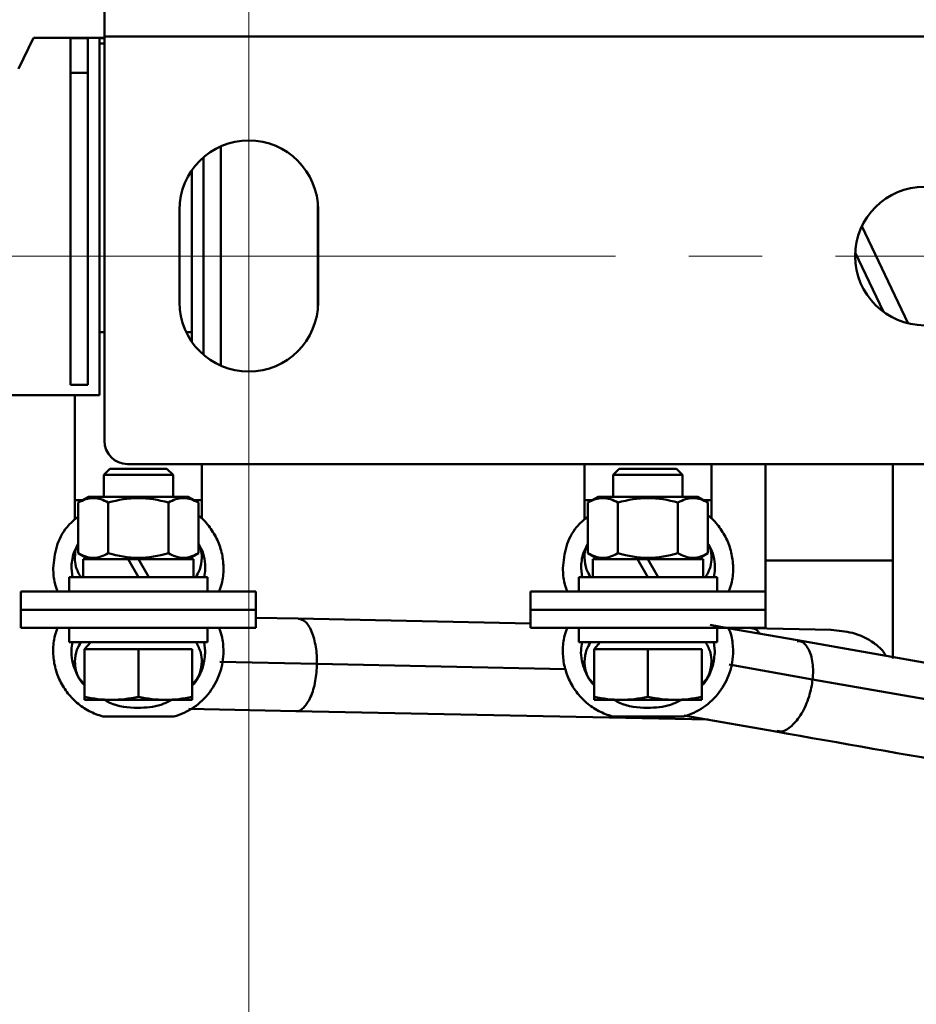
# Model space of a CAD drawing. Header units: millimetres. Extents: x 0 to 742, y 0 to 1050.
# Tile 5 of 9: x 169 to 246, y 731 to 817. Entities that reach past the tile are written whole.
import ezdxf

# ---------------------------------------------------------------- set-up
doc = ezdxf.new("R2010")
doc.units = ezdxf.units.MM
doc.header["$LTSCALE"] = 2.5
doc.linetypes.add('CENTERX2', pattern=[20.32, 12.7, -2.54, 2.54, -2.54])
doc.styles.add('SLDTEXTSTYLE0', font='TXT', dxfattribs={"width": 0.7})
doc.styles.add('SLDTEXTSTYLE1', font='TXT', dxfattribs={"width": 0.7, "bigfont": 'bigfont'})
doc.dimstyles.new('SLDDIMSTYLE0', dxfattribs={"dimtxt": 12.5, "dimasz": 12.5, "dimexe": 0, "dimexo": 0.0625, "dimgap": 3.125, "dimtad": 2, "dimdec": 1, "dimrnd": 1e-09, "dimzin": 12, "dimdsep": 46, "dimtxsty": 'SLDTEXTSTYLE0', "dimsah": 1, "dimcen": 0.09, "dimadec": 0, "dimazin": 3, "dimtfac": 1, "dimtdec": 3, "dimtofl": 0, "dimtmove": 0, "dimatfit": 3, "dimfxl": 1, "dimfrac": 2, "dimtolj": 1, "dimtzin": 12, "dimarcsym": 0})

# ---------------------------------------------------------------- blocks, each defined once
blk = doc.blocks.new('_D_2')
at = {"color": 7, "linetype": 'Continuous', "lineweight": 0}
for p, q in [((188.378, 921.229), (123.403, 921.229)), ((125.903, 921.229), (125.903, 796.229)), ((188.378, 796.229), (123.403, 796.229))]:
    blk.add_line(p, q, dxfattribs=at)
at = {"color": 7, "linetype": 'Continuous', "lineweight": 18}
for points in [[(125.903, 921.229), (123.98, 908.729), (127.826, 908.729)], [(125.903, 796.229), (127.826, 808.729), (123.98, 808.729)]]:
    blk.add_solid(points, dxfattribs=at)
at = {"color": 7, "linetype": 'Continuous', "lineweight": 18, "insert": (109.79, 852.514), "char_height": 12.5, "attachment_point": 1, "rotation": 90, "style": 'SLDTEXTSTYLE1'}
blk.add_mtext('Г1', dxfattribs=at)
blk = doc.blocks.new('_D_3')
at = {"color": 7, "linetype": 'Continuous', "lineweight": 0}
for p, q in [((188.403, 796.204), (188.403, 639.469)), ((413.403, 796.204), (413.403, 639.469)), ((188.403, 641.969), (413.403, 641.969))]:
    blk.add_line(p, q, dxfattribs=at)
at = {"color": 7, "linetype": 'Continuous', "lineweight": 18}
for points in [[(188.403, 641.969), (200.903, 640.046), (200.903, 643.892)], [(413.403, 641.969), (400.903, 643.892), (400.903, 640.046)]]:
    blk.add_solid(points, dxfattribs=at)
at = {"color": 7, "linetype": 'Continuous', "lineweight": 18, "insert": (293.351, 658.083), "char_height": 12.5, "attachment_point": 1, "style": 'SLDTEXTSTYLE1'}
blk.add_mtext('Ш1', dxfattribs=at)
blk = doc.blocks.new('_D_6')
at = {"color": 7, "linetype": 'Continuous', "lineweight": 0}
for p, q in [((475.878, 942.229), (103.403, 942.229)), ((105.903, 726.969), (105.903, 942.229)), ((320.428, 726.969), (103.403, 726.969))]:
    blk.add_line(p, q, dxfattribs=at)
at = {"color": 7, "linetype": 'Continuous', "lineweight": 18}
for points in [[(105.903, 942.229), (103.98, 929.729), (107.826, 929.729)], [(105.903, 726.969), (107.826, 739.469), (103.98, 739.469)]]:
    blk.add_solid(points, dxfattribs=at)
at = {"color": 7, "linetype": 'Continuous', "lineweight": 18, "insert": (89.79, 831.049), "char_height": 12.5, "attachment_point": 1, "rotation": 90, "style": 'SLDTEXTSTYLE1'}
blk.add_mtext('Г', dxfattribs=at)

msp = doc.modelspace()

# ---------------------------------------------------------------- linework, layer by layer
at = {"color": 7, "linetype": 'CENTERX2', "lineweight": 18}
for p, q in [((188.403, 921.229), (188.403, 796.229)), ((188.403, 796.229), (188.403, 891.533)), ((188.403, 796.229), (182.403, 796.229)), ((188.403, 796.229), (413.403, 796.229)), ((188.403, 786.229), (188.403, 796.229))]:
    msp.add_line(p, q, dxfattribs=at)
at = {"color": 7, "linetype": 'Continuous', "lineweight": 50}
for p, q in [((175.903, 818.229), (175.903, 815.229)), ((169.759, 815.126), (168.469, 812.418)), ((175.903, 815.126), (169.759, 815.126)), ((172.973, 815.075), (174.473, 815.075)), ((172.973, 812.075), (172.973, 815.075)), ((174.473, 815.075), (174.473, 812.075)), ((175.473, 815.075), (175.903, 815.075)), ((175.473, 784.179), (175.473, 815.075)), ((175.903, 815.229), (425.903, 815.229)), ((175.903, 780.229), (175.903, 815.229)), ((175.473, 814.627), (175.903, 814.627)), ((174.473, 812.075), (172.973, 812.075)), ((172.973, 785.075), (172.973, 812.075)), ((174.473, 785.075), (174.473, 812.075)), ((185.973, 786.743), (185.973, 805.715)), ((184.473, 787.695), (184.473, 804.762)), ((183.473, 803.648), (183.473, 788.809)), ((182.403, 792.229), (182.403, 800.229)), ((194.373, 791.628), (194.373, 800.83)), ((194.403, 800.229), (194.403, 792.229)), ((241.484, 798.804), (245.489, 790.398)), ((243.354, 791.391), (240.91, 796.521)), ((175.903, 789.627), (175.473, 789.627)), ((183.473, 789.627), (182.997, 789.627)), ((172.973, 785.075), (174.473, 785.075)), ((175.473, 784.179), (161.653, 784.179)), ((173.342, 784.179), (173.342, 775.109)), ((177.903, 778.229), (423.903, 778.229)), ((184.342, 775.109), (184.342, 778.229)), ((217.464, 778.229), (217.464, 775.109)), ((228.464, 775.109), (228.464, 778.229)), ((233.153, 769.886), (233.153, 778.229)), ((244.153, 778.229), (244.153, 769.886)), ((176.361, 777.8), (175.842, 777.281)), ((175.842, 777.281), (175.842, 775.394)), ((181.842, 777.281), (175.842, 777.281)), ((181.322, 777.8), (176.361, 777.8)), ((181.842, 777.281), (181.322, 777.8)), ((181.842, 775.394), (181.842, 777.281)), ((220.484, 777.8), (219.964, 777.281)), ((219.964, 777.281), (219.964, 775.394)), ((225.964, 777.281), (219.964, 777.281)), ((225.445, 777.8), (220.484, 777.8)), ((225.964, 777.281), (225.445, 777.8)), ((225.964, 775.394), (225.964, 777.281)), ((173.342, 775.109), (173.342, 773.392)), ((174.529, 775.394), (173.645, 774.884)), ((173.645, 770.505), (173.645, 774.884)), ((174.529, 775.394), (183.154, 775.394)), ((176.243, 774.884), (176.243, 770.505)), ((181.44, 770.505), (181.44, 774.884)), ((184.038, 774.884), (183.154, 775.394)), ((184.038, 770.505), (184.038, 774.884)), ((184.342, 773.471), (184.342, 775.109)), ((217.464, 775.109), (217.464, 773.392)), ((218.652, 775.394), (217.768, 774.884)), ((217.768, 770.505), (217.768, 774.884)), ((218.652, 775.394), (227.277, 775.394)), ((220.366, 774.884), (220.366, 770.505)), ((225.562, 770.505), (225.562, 774.884)), ((228.16, 774.884), (227.277, 775.394)), ((228.16, 770.505), (228.16, 774.884)), ((228.464, 773.471), (228.464, 775.109)), ((173.645, 770.505), (174.529, 769.994)), ((183.154, 769.994), (184.038, 770.505)), ((217.768, 770.505), (218.652, 769.994)), ((227.277, 769.994), (228.16, 770.505)), ((174.067, 769.994), (174.067, 768.444)), ((174.067, 769.994), (177.947, 769.994)), ((177.947, 769.994), (178.842, 769.994)), ((178.842, 768.444), (177.947, 769.994)), ((178.842, 769.994), (179.736, 768.444)), ((178.842, 769.994), (183.617, 769.994)), ((183.617, 768.444), (183.617, 769.994)), ((218.189, 769.994), (218.189, 768.444)), ((218.189, 769.994), (222.069, 769.994)), ((222.069, 769.994), (222.964, 769.994)), ((222.964, 768.444), (222.069, 769.994)), ((222.964, 769.994), (223.859, 768.444)), ((222.964, 769.994), (227.739, 769.994)), ((227.739, 768.444), (227.739, 769.994)), ((233.153, 764.003), (233.153, 769.886)), ((244.153, 769.886), (244.153, 761.398)), ((173.043, 769.209), (173.129, 768.444)), ((217.166, 769.209), (217.252, 768.444)), ((172.842, 768.444), (172.842, 767.194)), ((172.842, 768.444), (178.842, 768.444)), ((178.842, 768.444), (184.842, 768.444)), ((184.842, 767.194), (184.842, 768.444)), ((216.964, 768.444), (216.964, 767.194)), ((216.964, 768.444), (222.964, 768.444)), ((222.964, 768.444), (228.964, 768.444)), ((228.964, 767.194), (228.964, 768.444)), ((168.668, 767.195), (168.668, 765.623)), ((189.015, 765.623), (189.015, 767.195)), ((212.791, 767.195), (212.791, 765.623)), ((233.138, 765.623), (233.138, 767.195)), ((168.668, 765.623), (168.668, 764.05)), ((189.015, 764.05), (189.015, 765.623)), ((212.791, 765.623), (212.791, 764.05)), ((233.138, 764.05), (233.138, 765.623)), ((192.682, 764.849), (189.015, 764.925)), ((212.791, 764.428), (192.683, 764.849)), ((172.842, 764.05), (172.842, 762.8)), ((184.842, 762.8), (184.842, 764.05)), ((216.964, 764.05), (216.964, 762.8)), ((229.709, 764.063), (228.351, 764.302)), ((228.964, 762.8), (228.964, 764.05)), ((231.887, 764.029), (229.635, 764.076)), ((235.899, 762.972), (229.867, 764.035)), ((238.811, 763.884), (231.885, 764.029)), ((178.842, 762.8), (172.842, 762.8)), ((174.714, 762.8), (174.174, 762.2)), ((184.842, 762.8), (178.842, 762.8)), ((184.64, 762.037), (184.554, 762.8)), ((222.964, 762.8), (216.964, 762.8)), ((218.836, 762.8), (218.296, 762.2)), ((228.964, 762.8), (222.964, 762.8)), ((228.762, 762.037), (228.677, 762.8)), ((235.884, 762.906), (235.954, 762.901)), ((272.042, 756.601), (235.895, 762.973)), ((174.174, 758.083), (174.174, 762.2)), ((176.508, 762.2), (174.174, 762.2)), ((178.842, 762.2), (176.508, 762.2)), ((178.842, 758.083), (178.842, 762.2)), ((181.176, 762.2), (178.842, 762.2)), ((183.51, 762.2), (181.176, 762.2)), ((183.51, 758.083), (183.51, 762.2)), ((218.296, 758.083), (218.296, 762.2)), ((220.63, 762.2), (218.296, 762.2)), ((222.964, 762.2), (220.63, 762.2)), ((222.964, 758.083), (222.964, 762.2)), ((225.298, 762.2), (222.964, 762.2)), ((227.632, 762.2), (225.298, 762.2)), ((227.632, 758.083), (227.632, 762.2)), ((237.218, 759.593), (311.4, 746.517)), ((174.174, 757.82), (176.508, 757.82)), ((176.508, 757.82), (181.176, 757.82)), ((181.176, 757.82), (183.51, 757.82)), ((218.296, 757.82), (220.63, 757.82)), ((220.63, 757.82), (225.298, 757.82)), ((225.298, 757.82), (227.632, 757.82)), ((183.218, 757.043), (192.468, 756.85)), ((192.477, 756.85), (228.165, 756.104)), ((181.917, 756.374), (175.766, 756.374)), ((226.039, 756.374), (219.889, 756.374)), ((226.069, 756.473), (234.034, 755.069))]:
    msp.add_line(p, q, dxfattribs=at)
at = {"color": 9, "linetype": 'Continuous', "lineweight": 50}
for p, q in [((194.303, 760.928), (185.903, 761.104)), ((215.833, 760.478), (194.303, 760.928)), ((229.985, 760.868), (237.218, 759.593))]:
    msp.add_line(p, q, dxfattribs=at)
at = {"color": 7, "linetype": 'Continuous', "lineweight": 50}
for centre, radius, start, end in [((188.403, 800.229), 6, 0, 180), ((246.903, 796.229), 6, 90, 270), ((188.403, 792.229), 6, 180, 0), ((177.903, 780.229), 2, 180, 270)]:
    msp.add_arc(centre, radius, start, end, dxfattribs=at)
at = {"color": 9, "linetype": 'Continuous', "lineweight": 50}
for points, knots in [([(173.342, 775.109), (173.361, 775.109), (173.401, 775.109), (173.655, 775.109), (173.927, 775.109), (174.035, 775.109)], [0, 0, 0, 0, 0.355385, 0.743217, 1, 1, 1, 1]), ([(183.648, 775.109), (183.756, 775.109), (184.028, 775.109), (184.282, 775.109), (184.322, 775.109), (184.342, 775.109)], [0, 0, 0, 0, 0.256783, 0.644615, 1, 1, 1, 1]), ([(217.464, 775.109), (217.484, 775.109), (217.524, 775.109), (217.778, 775.109), (218.05, 775.109), (218.158, 775.109)], [0, 0, 0, 0, 0.355385, 0.743217, 1, 1, 1, 1]), ([(227.771, 775.109), (227.879, 775.109), (228.15, 775.109), (228.405, 775.109), (228.445, 775.109), (228.464, 775.109)], [0, 0, 0, 0, 0.256783, 0.644615, 1, 1, 1, 1]), ([(192.709, 764.819), (192.898, 764.78), (193.302, 764.694), (193.761, 763.995), (194.056, 763.147), (194.208, 762.435), (194.296, 761.685), (194.3, 761.173), (194.303, 760.928)], [0, 0, 0, 0, 0.249962, 0.534911, 0.667136, 0.788436, 0.898836, 1, 1, 1, 1]), ([(231.886, 764.011), (232.089, 764.005), (232.35, 763.998), (232.572, 763.631), (232.621, 763.55)], [0, 0, 0, 0, 0.777646, 1, 1, 1, 1]), ([(235.954, 762.901), (236.031, 762.9), (236.382, 762.897), (236.773, 762.428), (237.087, 761.693), (237.223, 761.039), (237.273, 760.331), (237.236, 759.832), (237.218, 759.593)], [0, 0, 0, 0, 0.097738, 0.440519, 0.599579, 0.745498, 0.878304, 1, 1, 1, 1]), ([(194.303, 760.928), (194.293, 760.683), (194.274, 760.17), (194.165, 759.411), (193.992, 758.685), (193.671, 757.798), (193.171, 757.107), (192.73, 756.766), (192.518, 756.852), (192.515, 756.853)], [0, 0, 0, 0, 0.0977432, 0.2044101, 0.3216092, 0.4493625, 0.7246768, 0.9969946, 1, 1, 1, 1]), ([(237.218, 759.593), (237.185, 759.351), (237.115, 758.844), (236.908, 758.07), (236.622, 757.31), (236.129, 756.354), (235.415, 755.506), (234.664, 755.025), (234.257, 755.102), (234.113, 755.129)], [0, 0, 0, 0, 0.085235, 0.178251, 0.280452, 0.391856, 0.631938, 0.869406, 1, 1, 1, 1])]:
    msp.add_open_spline(points, degree=3, knots=knots, dxfattribs=at)
at = {"color": 7, "linetype": 'Continuous', "lineweight": 50}
for points, knots in [([(173.645, 774.884), (174.07, 775.129), (174.5, 775.286), (175.163, 775.286), (175.383, 775.248), (175.817, 775.108), (176.031, 775.007), (176.243, 774.884)], [0, 0, 0, 0, 0.5, 0.5, 0.75, 0.75, 1, 1, 1, 1]), ([(176.243, 774.884), (177.092, 775.129), (177.955, 775.286), (179.728, 775.286), (180.591, 775.129), (181.44, 774.884)], [0, 0, 0, 0, 0.5, 0.5, 1, 1, 1, 1]), ([(181.44, 774.884), (181.864, 775.129), (182.294, 775.286), (182.957, 775.286), (183.178, 775.248), (183.611, 775.108), (183.825, 775.007), (184.038, 774.884)], [0, 0, 0, 0, 0.5, 0.5, 0.75, 0.75, 1, 1, 1, 1]), ([(217.768, 774.884), (218.192, 775.129), (218.623, 775.286), (219.286, 775.286), (219.506, 775.248), (219.94, 775.108), (220.154, 775.007), (220.366, 774.884)], [0, 0, 0, 0, 0.5, 0.5, 0.75, 0.75, 1, 1, 1, 1]), ([(225.562, 774.884), (225.987, 775.129), (226.417, 775.286), (227.08, 775.286), (227.3, 775.248), (227.734, 775.108), (227.948, 775.007), (228.16, 774.884)], [0, 0, 0, 0, 0.5, 0.5, 0.75, 0.75, 1, 1, 1, 1]), ([(184.038, 773.756), (184.078, 773.728), (184.474, 773.464), (185.061, 772.754), (185.731, 771.663), (186.132, 770.433), (186.251, 769.155), (186.151, 768.047), (185.908, 767.422), (185.82, 767.195)], [0, 0, 0, 0, 0.020209, 0.196125, 0.37204, 0.547956, 0.723872, 0.899787, 1, 1, 1, 1]), ([(228.16, 773.756), (228.201, 773.728), (228.596, 773.464), (229.183, 772.754), (229.853, 771.663), (230.254, 770.433), (230.374, 769.155), (230.274, 768.047), (230.031, 767.422), (229.943, 767.195)], [0, 0, 0, 0, 0.020209, 0.1961247, 0.3720403, 0.5479559, 0.7238716, 0.8997872, 1, 1, 1, 1]), ([(171.471, 769.209), (171.534, 769.841), (171.66, 771.107), (172.472, 772.694), (173.301, 773.399), (173.645, 773.692)], [0, 0, 0, 0, 0.368911, 0.737821, 1, 1, 1, 1]), ([(215.594, 769.209), (215.657, 769.841), (215.782, 771.107), (216.594, 772.694), (217.424, 773.399), (217.768, 773.692)], [0, 0, 0, 0, 0.368911, 0.737821, 1, 1, 1, 1]), ([(173.645, 771.309), (173.498, 771.056), (173.121, 770.413), (173.073, 769.664), (173.043, 769.209)], [0, 0, 0, 0, 0.3927984, 1, 1, 1, 1]), ([(173.342, 770.109), (173.36, 770.464), (173.382, 770.905), (173.602, 771.278), (173.645, 771.351)], [0, 0, 0, 0, 0.8019274, 1, 1, 1, 1]), ([(184.553, 768.444), (184.59, 768.668), (184.679, 769.193), (184.584, 770.03), (184.377, 770.796), (184.129, 771.208), (184.038, 771.358)], [0, 0, 0, 0, 0.224013, 0.52509, 0.826167, 1, 1, 1, 1]), ([(184.038, 771.312), (184.117, 771.161), (184.313, 770.787), (184.331, 770.362), (184.342, 770.109)], [0, 0, 0, 0, 0.4047085, 1, 1, 1, 1]), ([(217.768, 771.309), (217.62, 771.056), (217.244, 770.413), (217.196, 769.664), (217.166, 769.209)], [0, 0, 0, 0, 0.392798, 1, 1, 1, 1]), ([(217.464, 770.109), (217.482, 770.464), (217.505, 770.905), (217.725, 771.278), (217.768, 771.351)], [0, 0, 0, 0, 0.801927, 1, 1, 1, 1]), ([(228.675, 768.444), (228.713, 768.668), (228.801, 769.193), (228.707, 770.03), (228.5, 770.796), (228.251, 771.208), (228.16, 771.358)], [0, 0, 0, 0, 0.224013, 0.52509, 0.826167, 1, 1, 1, 1]), ([(228.16, 771.312), (228.24, 771.161), (228.436, 770.787), (228.454, 770.362), (228.464, 770.109)], [0, 0, 0, 0, 0.404709, 1, 1, 1, 1]), ([(176.243, 770.505), (175.819, 770.26), (175.389, 770.103), (174.726, 770.102), (174.505, 770.141), (174.072, 770.281), (173.858, 770.382), (173.645, 770.505)], [0, 0, 0, 0, 0.5, 0.5, 0.75, 0.75, 1, 1, 1, 1]), ([(181.44, 770.505), (180.591, 770.26), (179.728, 770.103), (177.955, 770.103), (177.092, 770.26), (176.243, 770.505)], [0, 0, 0, 0, 0.5, 0.5, 1, 1, 1, 1]), ([(184.038, 770.505), (183.613, 770.26), (183.183, 770.103), (182.52, 770.102), (182.3, 770.141), (181.866, 770.281), (181.652, 770.382), (181.44, 770.505)], [0, 0, 0, 0, 0.5, 0.5, 0.75, 0.75, 1, 1, 1, 1]), ([(220.366, 770.505), (219.942, 770.26), (219.511, 770.103), (218.849, 770.102), (218.628, 770.141), (218.195, 770.281), (217.98, 770.382), (217.768, 770.505)], [0, 0, 0, 0, 0.5, 0.5, 0.75, 0.75, 1, 1, 1, 1]), ([(225.562, 770.505), (224.713, 770.26), (223.851, 770.103), (222.078, 770.103), (221.215, 770.26), (220.366, 770.505)], [0, 0, 0, 0, 0.5, 0.5, 1, 1, 1, 1]), ([(228.16, 770.505), (227.736, 770.26), (227.306, 770.103), (226.643, 770.102), (226.422, 770.141), (225.989, 770.281), (225.775, 770.382), (225.562, 770.505)], [0, 0, 0, 0, 0.5, 0.5, 0.75, 0.75, 1, 1, 1, 1]), ([(173.854, 768.444), (173.687, 768.745), (173.398, 769.266), (173.358, 769.858), (173.342, 770.109)], [0, 0, 0, 0, 0.57599, 1, 1, 1, 1]), ([(184.342, 770.109), (184.312, 769.759), (184.261, 769.159), (183.94, 768.654), (183.806, 768.444)], [0, 0, 0, 0, 0.58366, 1, 1, 1, 1]), ([(217.464, 770.109), (217.494, 769.759), (217.545, 769.159), (217.866, 768.654), (218, 768.444)], [0, 0, 0, 0, 0.58366, 1, 1, 1, 1]), ([(227.952, 768.444), (228.119, 768.745), (228.408, 769.266), (228.448, 769.858), (228.464, 770.109)], [0, 0, 0, 0, 0.5759899, 1, 1, 1, 1]), ([(233.153, 769.886), (233.153, 769.886), (233.271, 769.886), (233.673, 769.886), (233.844, 769.886), (234.255, 769.886), (234.495, 769.886), (235.301, 769.886), (235.951, 769.886), (237.305, 769.886), (238.005, 769.886), (239.301, 769.886), (240, 769.886), (241.354, 769.886), (242.005, 769.886), (242.81, 769.886), (243.051, 769.886), (243.462, 769.886), (243.633, 769.886), (244.035, 769.886), (244.153, 769.886), (244.153, 769.886)], [0, 0, 0, 0, 0.125, 0.125, 0.1875, 0.1875, 0.25, 0.25, 0.375, 0.375, 0.5, 0.5, 0.625, 0.625, 0.75, 0.75, 0.8125, 0.8125, 0.875, 0.875, 1, 1, 1, 1]), ([(171.865, 767.195), (171.772, 767.431), (171.519, 768.075), (171.49, 768.769), (171.471, 769.209)], [0, 0, 0, 0, 0.366784, 1, 1, 1, 1]), ([(215.987, 767.195), (215.895, 767.431), (215.642, 768.075), (215.612, 768.769), (215.594, 769.209)], [0, 0, 0, 0, 0.366784, 1, 1, 1, 1]), ([(168.668, 767.195), (168.668, 767.195), (168.933, 767.195), (169.952, 767.195), (170.706, 767.195), (172.59, 767.195), (173.718, 767.195), (176.179, 767.195), (177.51, 767.195), (180.173, 767.195), (181.504, 767.195), (183.965, 767.195), (185.093, 767.195), (186.977, 767.195), (187.731, 767.195), (188.75, 767.195), (189.015, 767.195), (189.015, 767.195)], [0, 0, 0, 0, 0.125, 0.125, 0.25, 0.25, 0.375, 0.375, 0.5, 0.5, 0.625, 0.625, 0.75, 0.75, 0.875, 0.875, 1, 1, 1, 1]), ([(212.791, 767.195), (212.791, 767.195), (213.056, 767.195), (214.075, 767.195), (214.829, 767.195), (216.712, 767.195), (217.841, 767.195), (220.301, 767.195), (221.633, 767.195), (224.296, 767.195), (225.627, 767.195), (228.088, 767.195), (229.216, 767.195), (231.099, 767.195), (231.854, 767.195), (232.873, 767.195), (233.138, 767.195), (233.138, 767.195)], [0, 0, 0, 0, 0.125, 0.125, 0.25, 0.25, 0.375, 0.375, 0.5, 0.5, 0.625, 0.625, 0.75, 0.75, 0.875, 0.875, 1, 1, 1, 1]), ([(189.015, 765.623), (189.015, 765.623), (188.75, 765.623), (187.731, 765.623), (186.977, 765.623), (185.093, 765.623), (183.965, 765.623), (181.504, 765.623), (180.173, 765.623), (177.51, 765.623), (176.179, 765.623), (173.718, 765.623), (172.59, 765.623), (170.706, 765.623), (169.952, 765.623), (168.933, 765.623), (168.668, 765.623), (168.668, 765.623)], [0, 0, 0, 0, 0.125, 0.125, 0.25, 0.25, 0.375, 0.375, 0.5, 0.5, 0.625, 0.625, 0.75, 0.75, 0.875, 0.875, 1, 1, 1, 1]), ([(168.668, 765.623), (168.668, 765.623), (168.933, 765.623), (169.952, 765.623), (170.706, 765.623), (172.59, 765.623), (173.718, 765.623), (176.179, 765.623), (177.51, 765.623), (180.173, 765.623), (181.504, 765.623), (183.965, 765.623), (185.093, 765.623), (186.977, 765.623), (187.731, 765.623), (188.75, 765.623), (189.015, 765.623), (189.015, 765.623)], [0, 0, 0, 0, 0.125, 0.125, 0.25, 0.25, 0.375, 0.375, 0.5, 0.5, 0.625, 0.625, 0.75, 0.75, 0.875, 0.875, 1, 1, 1, 1]), ([(233.138, 765.623), (233.138, 765.623), (232.873, 765.623), (231.854, 765.623), (231.099, 765.623), (229.216, 765.623), (228.088, 765.623), (225.627, 765.623), (224.296, 765.623), (221.633, 765.623), (220.301, 765.623), (217.841, 765.623), (216.712, 765.623), (214.829, 765.623), (214.075, 765.623), (213.056, 765.623), (212.791, 765.623), (212.791, 765.623)], [0, 0, 0, 0, 0.125, 0.125, 0.25, 0.25, 0.375, 0.375, 0.5, 0.5, 0.625, 0.625, 0.75, 0.75, 0.875, 0.875, 1, 1, 1, 1]), ([(212.791, 765.623), (212.791, 765.623), (213.056, 765.623), (214.075, 765.623), (214.829, 765.623), (216.712, 765.623), (217.841, 765.623), (220.301, 765.623), (221.633, 765.623), (224.296, 765.623), (225.627, 765.623), (228.088, 765.623), (229.216, 765.623), (231.099, 765.623), (231.854, 765.623), (232.873, 765.623), (233.138, 765.623), (233.138, 765.623)], [0, 0, 0, 0, 0.125, 0.125, 0.25, 0.25, 0.375, 0.375, 0.5, 0.5, 0.625, 0.625, 0.75, 0.75, 0.875, 0.875, 1, 1, 1, 1]), ([(189.015, 764.05), (189.015, 764.05), (188.75, 764.05), (187.731, 764.05), (186.977, 764.05), (185.093, 764.05), (183.965, 764.05), (181.504, 764.05), (180.173, 764.05), (177.51, 764.05), (176.179, 764.05), (173.718, 764.05), (172.59, 764.05), (170.706, 764.05), (169.952, 764.05), (168.933, 764.05), (168.668, 764.05), (168.668, 764.05)], [0, 0, 0, 0, 0.125, 0.125, 0.25, 0.25, 0.375, 0.375, 0.5, 0.5, 0.625, 0.625, 0.75, 0.75, 0.875, 0.875, 1, 1, 1, 1]), ([(175.766, 756.374), (175.362, 756.515), (174.554, 756.797), (173.495, 757.54), (172.612, 758.477), (171.955, 759.586), (171.551, 760.811), (171.432, 762.091), (171.532, 763.198), (171.775, 763.823), (171.863, 764.05)], [0, 0, 0, 0, 0.132106, 0.264213, 0.396319, 0.528425, 0.660531, 0.792638, 0.924744, 1, 1, 1, 1]), ([(185.818, 764.05), (185.911, 763.814), (186.164, 763.171), (186.193, 762.476), (186.212, 762.037)], [0, 0, 0, 0, 0.366784, 1, 1, 1, 1]), ([(233.138, 764.05), (233.138, 764.05), (232.873, 764.05), (231.854, 764.05), (231.099, 764.05), (229.216, 764.05), (228.088, 764.05), (225.627, 764.05), (224.296, 764.05), (221.633, 764.05), (220.301, 764.05), (217.841, 764.05), (216.712, 764.05), (214.829, 764.05), (214.075, 764.05), (213.056, 764.05), (212.791, 764.05), (212.791, 764.05)], [0, 0, 0, 0, 0.125, 0.125, 0.25, 0.25, 0.375, 0.375, 0.5, 0.5, 0.625, 0.625, 0.75, 0.75, 0.875, 0.875, 1, 1, 1, 1]), ([(219.889, 756.374), (219.485, 756.515), (218.677, 756.797), (217.617, 757.54), (216.734, 758.477), (216.078, 759.586), (215.673, 760.811), (215.555, 762.091), (215.655, 763.198), (215.898, 763.823), (215.986, 764.05)], [0, 0, 0, 0, 0.132106, 0.264213, 0.396319, 0.528425, 0.660531, 0.792638, 0.924744, 1, 1, 1, 1]), ([(229.934, 764.07), (230.03, 763.827), (230.286, 763.177), (230.316, 762.476), (230.335, 762.037)], [0, 0, 0, 0, 0.373089, 1, 1, 1, 1]), ([(238.808, 763.865), (239.44, 763.815), (240.762, 763.713), (242.27, 762.974), (243.199, 762.199), (243.479, 761.775), (243.582, 761.618)], [0, 0, 0, 0, 0.344775, 0.722278, 0.89745, 1, 1, 1, 1]), ([(173.13, 762.8), (173.093, 762.577), (173.005, 762.052), (173.093, 761.211), (173.362, 760.338), (173.729, 759.637), (174.056, 759.289), (174.174, 759.163)], [0, 0, 0, 0, 0.172574, 0.404676, 0.636777, 0.868878, 1, 1, 1, 1]), ([(173.342, 761.136), (173.371, 761.486), (173.422, 762.086), (173.743, 762.591), (173.877, 762.8)], [0, 0, 0, 0, 0.583977, 1, 1, 1, 1]), ([(183.83, 762.8), (183.996, 762.5), (184.285, 761.979), (184.325, 761.387), (184.342, 761.136)], [0, 0, 0, 0, 0.575767, 1, 1, 1, 1]), ([(217.253, 762.8), (217.216, 762.577), (217.128, 762.052), (217.216, 761.211), (217.485, 760.338), (217.852, 759.637), (218.178, 759.289), (218.296, 759.163)], [0, 0, 0, 0, 0.172574, 0.404676, 0.636777, 0.868878, 1, 1, 1, 1]), ([(217.464, 761.136), (217.494, 761.486), (217.545, 762.086), (217.866, 762.591), (217.999, 762.8)], [0, 0, 0, 0, 0.583977, 1, 1, 1, 1]), ([(227.952, 762.8), (228.119, 762.5), (228.408, 761.979), (228.448, 761.387), (228.464, 761.136)], [0, 0, 0, 0, 0.5757669, 1, 1, 1, 1]), ([(181.917, 756.374), (182.529, 756.546), (183.113, 756.817), (184.165, 757.533), (184.632, 757.976), (185.401, 758.99), (185.702, 759.559), (186.108, 760.765), (186.212, 761.401), (186.212, 762.037)], [0, 0, 0, 0, 0.25, 0.25, 0.5, 0.5, 0.75, 0.75, 1, 1, 1, 1]), ([(183.51, 759.198), (183.618, 759.3), (184.052, 759.709), (184.505, 760.7), (184.595, 761.591), (184.64, 762.037)], [0, 0, 0, 0, 0.142213, 0.571107, 1, 1, 1, 1]), ([(226.039, 756.374), (226.652, 756.546), (227.236, 756.817), (228.288, 757.533), (228.755, 757.976), (229.524, 758.99), (229.825, 759.559), (230.231, 760.765), (230.335, 761.401), (230.335, 762.037)], [0, 0, 0, 0, 0.25, 0.25, 0.5, 0.5, 0.75, 0.75, 1, 1, 1, 1]), ([(227.632, 759.198), (227.74, 759.3), (228.175, 759.709), (228.628, 760.7), (228.718, 761.591), (228.762, 762.037)], [0, 0, 0, 0, 0.142213, 0.571107, 1, 1, 1, 1]), ([(174.174, 759.094), (174.073, 759.194), (173.714, 759.55), (173.415, 760.28), (173.363, 760.889), (173.342, 761.136)], [0, 0, 0, 0, 0.187421, 0.669456, 1, 1, 1, 1]), ([(184.342, 761.136), (184.301, 760.794), (184.219, 760.111), (183.872, 759.393), (183.563, 759.116), (183.51, 759.069)], [0, 0, 0, 0, 0.453944, 0.906226, 1, 1, 1, 1]), ([(218.296, 759.094), (218.196, 759.194), (217.837, 759.55), (217.537, 760.28), (217.485, 760.889), (217.464, 761.136)], [0, 0, 0, 0, 0.187421, 0.669456, 1, 1, 1, 1]), ([(228.464, 761.136), (228.423, 760.794), (228.342, 760.111), (227.995, 759.393), (227.685, 759.116), (227.632, 759.069)], [0, 0, 0, 0, 0.453944, 0.906226, 1, 1, 1, 1]), ([(181.73, 757.82), (181.426, 757.665), (180.517, 757.202), (178.656, 757.08), (176.923, 757.225), (176.054, 757.731), (175.898, 757.822)], [0, 0, 0, 0, 0.1680155, 0.5030059, 0.9103177, 1, 1, 1, 1]), ([(225.852, 757.82), (225.549, 757.665), (224.64, 757.202), (222.779, 757.08), (221.045, 757.225), (220.177, 757.731), (220.021, 757.822)], [0, 0, 0, 0, 0.168016, 0.503006, 0.910318, 1, 1, 1, 1]), ([(234.042, 755.068), (245.235, 753.095), (269.972, 748.734), (294.691, 744.377), (308.224, 741.992)], [0, 0, 0, 0, 0.452479, 1, 1, 1, 1])]:
    msp.add_open_spline(points, degree=3, knots=knots, dxfattribs=at)
for points in [[(220.366, 774.884), (221.215, 775.129), (222.078, 775.286), (222.964, 775.286)], [(222.964, 775.286), (223.851, 775.286), (224.713, 775.129), (225.562, 774.884)], [(176.508, 757.82), (175.722, 757.82), (174.945, 757.921), (174.174, 758.083)], [(174.174, 758.083), (174.174, 757.921), (174.174, 757.82), (174.174, 757.82)], [(178.842, 758.083), (178.07, 757.921), (177.293, 757.82), (176.508, 757.82)], [(181.176, 757.82), (180.39, 757.82), (179.613, 757.921), (178.842, 758.083)], [(183.51, 758.083), (182.738, 757.921), (181.961, 757.82), (181.176, 757.82)], [(183.51, 757.82), (183.51, 757.82), (183.51, 757.921), (183.51, 758.083)], [(220.63, 757.82), (219.845, 757.82), (219.068, 757.921), (218.296, 758.083)], [(218.296, 758.083), (218.296, 757.921), (218.296, 757.82), (218.296, 757.82)], [(222.964, 758.083), (222.193, 757.921), (221.416, 757.82), (220.63, 757.82)], [(225.298, 757.82), (224.513, 757.82), (223.736, 757.921), (222.964, 758.083)], [(227.632, 758.083), (226.861, 757.921), (226.084, 757.82), (225.298, 757.82)], [(227.632, 757.82), (227.632, 757.82), (227.632, 757.921), (227.632, 758.083)]]:
    msp.add_open_spline(points, degree=3, dxfattribs=at)

# ---------------------------------------------------------------- dimensions: what is measured, and where the dimension line sits
at = {"color": 7, "linetype": 'Continuous', "lineweight": 18}
for base, p1, p2, text, picture, middle in [((105.903, 942.229), (320.453, 726.969), (475.903, 942.229), 'Г', '_D_6', (105.903, 834.599)), ((125.903, 796.229), (188.403, 921.229), (188.403, 796.229), 'Г1', '_D_2', (125.903, 858.729))]:
    dim = msp.add_linear_dim(base=base, p1=p1, p2=p2, angle=90, text=text, dimstyle='SLDDIMSTYLE0', dxfattribs=at)
    dim.commit()
    dim.dimension.update_dxf_attribs({"geometry": picture, "text_midpoint": middle, "dimtype": 160})
dim = msp.add_linear_dim(base=(413.403, 641.969), p1=(188.403, 796.229), p2=(413.403, 796.229), text='Ш1', dimstyle='SLDDIMSTYLE0', dxfattribs=at)
dim.commit()
dim.dimension.update_dxf_attribs({"geometry": '_D_3', "text_midpoint": (300.903, 641.969), "dimtype": 160})

doc.saveas('drawing.dxf')
